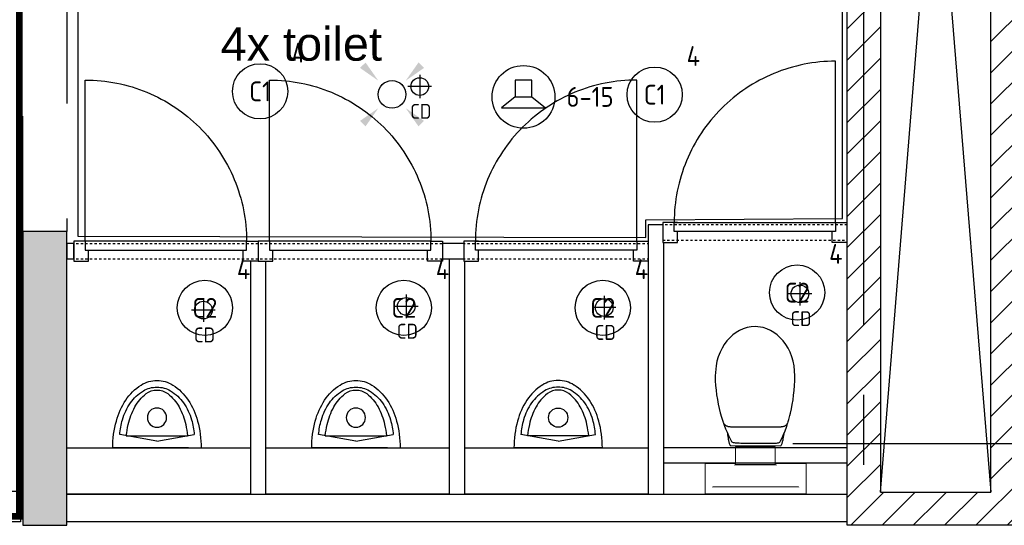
# Model space of a CAD drawing. Header units: millimetres. Extents: x -38031 to 110605, y -30229 to 92226.
# Tile 221 of 256: x 78571 to 83026, y 25479 to 27768. Entities that reach past the tile are written whole.
import ezdxf
from ezdxf.enums import TextEntityAlignment as Align

# ---------------------------------------------------------------- set-up
doc = ezdxf.new("R2010")
doc.units = ezdxf.units.MM
doc.header["$LTSCALE"] = 50
doc.set_wipeout_variables(frame=1)
for name, pattern in [('HIDDEN', [9.525, 6.35, -3.175]), ('HIDDEN2', [4.7625, 3.175, -1.5875]), ('PHANTOM', [63.5, 31.75, -6.35, 6.35, -6.35, 6.35, -6.35]), ('STYLE_01', [0.41664, 0.20828, -0.20836])]:
    doc.linetypes.add(name, pattern=pattern)
for name, color, linetype in [('AB$1A---_ATTRIB035', 8, 'Continuous'), ('AL$1A---_ALGEMEEN', 8, 'Continuous'), ('AL------_MAATV', 200, 'Continuous'), ('AL------_SPARING', 2, 'Continuous'), ('AM$1A---_ARCERING', 8, 'Continuous'), ('AT$1A---_TEKST100', 8, 'Continuous'), ('BOUWKUNDIG', 8, 'Continuous'), ('brandscheiding', 5, 'HIDDEN'), ('EB6421--_ATTRIB', 2, 'Continuous'), ('EL6311--', 3, 'Continuous'), ('EL6421--', 3, 'Continuous'), ('Kastenscheiding', 4, 'PHANTOM'), ('versterkte strook', 7, 'Continuous')]:
    doc.layers.add(name, color=color, linetype=linetype)
doc.styles.add('Arial', font='ARIAL.TTF')
doc.styles.add('BURO-018', font='iso.shx', dxfattribs={"height": 90})
doc.styles.add('NORATT', font='isocp.shx')
doc.styles.get("Standard").update_dxf_attribs({"font": 'iso.shx'})

# ---------------------------------------------------------------- blocks, each defined once
blk = doc.blocks.new('E00411')
at = {"color": 0, "linetype": 'Continuous'}
blk.add_circle((0, 0), 1.25, dxfattribs=at)
for points in [[(-2.892, 2.396), (-2.396, 2.892), (-1.237, 1.237)], [(2.396, 2.892), (2.892, 2.396), (1.237, 1.237)], [(-2.396, -2.892), (-2.892, -2.396), (-1.237, -1.237)], [(2.892, -2.396), (2.396, -2.892), (1.237, -1.237)]]:
    blk.add_solid(points, dxfattribs=at)
at = {"color": 0, "linetype": 'Continuous', "style": 'BURO-018'}
for tag, p in [('E_GKAST', (0, 8)), ('E_GROEP', (0, 5)), ('E_SLET1', (4.5, 2)), ('E_GROEP', (0, 0)), ('E_GKAST', (0, 0))]:
    blk.add_attdef(tag, text='', height=1.8, dxfattribs=at).set_placement(p, align=Align.MIDDLE)
at = {"color": 0, "linetype": 'Continuous', "style": 'BURO-018', "flags": 1}
for tag, p in [('E_SGROEP', (4.5, 5)), ('E_MATCODE', (0, 0)), ('E_SGROEP', (0, 0))]:
    blk.add_attdef(tag, text='', height=1.8, dxfattribs=at).set_placement(p, align=Align.MIDDLE)
blk = doc.blocks.new('1115B3A')
at = {"color": 0, "linetype": 'Continuous'}
blk.add_circle((0, 0), 2.5, dxfattribs=at)
at = {"color": 0, "linetype": 'Continuous', "style": 'BURO-018'}
for tag, p in [('E_GKAST', (0, 8)), ('E_GROEP', (0, 5)), ('E_SGROEP', (4.5, 5)), ('E_ARMCODE', (0, 0)), ('E_SLET', (4.5, -1))]:
    blk.add_attdef(tag, text='', height=1.8, dxfattribs=at).set_placement(p, align=Align.MIDDLE)
blk = doc.blocks.new('Centraaldoos')
at = {"color": 1, "linetype": 'Continuous'}
for p, q in [((0, -2), (0, 2)), ((-2, 0), (2, 0))]:
    blk.add_line(p, q, dxfattribs=at)
at = {"color": 0, "linetype": 'Continuous'}
blk.add_circle((0, 0), 1.5, dxfattribs=at)
at = {"color": 0, "linetype": 'Continuous', "style": 'BURO-018'}
blk.add_attdef('AL_POSNR', text='', height=1.8, dxfattribs=at).set_placement((0, 3), align=Align.CENTER)
at = {"color": 0, "linetype": 'Continuous', "style": 'BURO-018', "flags": 1}
blk.add_attdef('AL_OMS', (0, 0), '', height=1.8, dxfattribs=at)
at = {"layer": 'AL------_MAATV', "style": 'BURO-018'}
blk.add_text('CD', height=2.531, rotation=180, dxfattribs=at).set_placement((1.61, 5.48))
blk = doc.blocks.new('E00497')
at = {"color": 0}
for p, q in [((0, 0.75), (1, 2)), ((1, -2), (1, 2)), ((0, 0.75), (-1.5, 0.75)), ((0, -0.75), (0, 0.75)), ((-1.5, -0.75), (0, -0.75)), ((0, -0.75), (1, -2))]:
    blk.add_line(p, q, dxfattribs=at)
blk.add_line((-1.5, 0.75), (-1.5, -0.75))
blk.add_circle((0, 0), 2.841, dxfattribs=at)
at = {"color": 0, "linetype": 'Continuous', "style": 'BURO-018'}
blk.add_attdef('E_TEXT1', text='', height=1.8, dxfattribs=at).set_placement((0, 4.5), align=Align.MIDDLE)
at = {"color": 0, "linetype": 'Continuous', "style": 'BURO-018', "flags": 1}
blk.add_attdef('E_MATCODE', text='', height=1.8, dxfattribs=at).set_placement((0, 0), align=Align.MIDDLE)
blk = doc.blocks.new('toil. 10 top')
at = {"color": 0, "lineweight": 5}
blk.add_wipeout([(-202.38, 176.35), (202.64, 176.35), (202.64, 77.25), (-202.38, 77.25)], dxfattribs=at).dxf.layer = 'AL$1A---_ALGEMEEN'
at = {"color": 0}
blk.add_wipeout([(-126.41, -63.78), (-125.9, -59.46), (-125.39, -54.88), (-124.88, -50.82), (-124.12, -47.01), (-123.61, -42.94), (-123.1, -39.13), (-122.34, -35.57), (-121.58, -32.02), (-120.82, -28.71), (-120.05, -25.66), (-119.29, -22.87), (-118.27, -19.82), (-117.51, -17.28), (-116.5, -14.99), (-113.95, -10.42), (115.23, -9.66), (116.5, -11.69), (117.77, -13.97), (119.04, -16.52), (120.06, -19.31), (121.08, -22.36), (122.09, -25.41), (122.86, -28.71), (123.87, -32.02), (124.64, -36.08), (125.14, -39.64), (125.91, -43.45), (126.67, -47.52), (127.18, -51.33), (127.94, -55.39), (129.46, -63.27)], dxfattribs=at).dxf.layer = 'AL$1A---_ALGEMEEN'
at = {"layer": 'AL$1A---_ALGEMEEN', "color": 0, "lineweight": 5, "flags": 128}
blk.add_lwpolyline([(-202.38, 176.35), (202.64, 176.35), (202.64, 77.25), (-202.38, 77.25), (-202.38, 176.35)], dxfattribs=at)
at = {"layer": 'AL$1A---_ALGEMEEN', "color": 0, "flags": 128}
blk.add_lwpolyline([(-126.41, -63.78), (-125.9, -59.46), (-125.39, -54.88), (-124.88, -50.82), (-124.12, -47.01), (-123.61, -42.94), (-123.1, -39.13), (-122.34, -35.57), (-121.58, -32.02), (-120.82, -28.71), (-120.05, -25.66), (-119.29, -22.87), (-118.27, -19.82), (-117.51, -17.28), (-116.5, -14.99), (-113.95, -10.42), (115.23, -9.66), (116.5, -11.69), (117.77, -13.97), (119.04, -16.52), (120.06, -19.31), (121.08, -22.36), (122.09, -25.41), (122.86, -28.71), (123.87, -32.02), (124.64, -36.08), (125.14, -39.64), (125.91, -43.45), (126.67, -47.52), (127.18, -51.33), (127.94, -55.39), (129.46, -63.27)], dxfattribs=at)
at = {"color": 0}
blk.add_wipeout([(-182.05, -326), (-181.8, -304.15), (-180.53, -282.55), (-178.5, -260.95), (-175.96, -239.61), (-172.4, -218.77), (-168.59, -198.19), (-164.01, -177.86), (-159.18, -158.29), (-153.59, -139.24), (-147.75, -120.94), (-141.65, -103.15), (-135.3, -86.65), (-128.69, -70.89), (-121.83, -55.65), (-114.97, -41.42), (-107.86, -28.46), (-106.59, -27.19), (-104.3, -25.92), (-101, -24.9), (-96.93, -24.14), (-92.1, -23.38), (-86.51, -22.87), (-80.16, -22.36), (-73.04, -22.11), (-65.68, -21.85), (-57.29, -21.6), (-48.65, -21.6), (-39.5, -21.6), (-29.85, -21.34), (-19.68, -21.34), (1.41, -21.34), (11.81, -21.34), (22.49, -21.34), (32.4, -21.34), (42.31, -21.09), (51.2, -21.09), (60.09, -20.84), (68.22, -20.84), (76.1, -20.84), (82.96, -21.09), (89.32, -21.34), (95.16, -21.6), (99.99, -22.11), (104.05, -22.87), (107.1, -23.63), (110.66, -25.66), (113.96, -32.52), (120.82, -45.99), (127.43, -60.98), (133.78, -76.74), (139.63, -93.25), (145.47, -110.27), (150.81, -128.31), (155.89, -147.11), (158.18, -156.77), (162.5, -176.33), (166.56, -196.41), (169.86, -216.99), (172.66, -238.34), (174.95, -259.93), (176.73, -281.79), (177.74, -303.64), (178.25, -326), (177.23, -348.87), (174.44, -370.981), (170.12, -392.571), (164.02, -412.651), (156.4, -432.471), (147.25, -450.511), (136.83, -467.791), (125.4, -483.801), (112.44, -498.031), (98.72, -510.981), (83.73, -522.161), (67.97, -531.821), (51.45, -539.191), (34.43, -544.781), (-1.9, -549.101), (-20.19, -548.081), (-38.23, -544.781), (-55.51, -539.191), (-72.03, -531.821), (-87.78, -522.161), (-102.52, -510.981), (-116.5, -498.031), (-129.2, -483.801), (-140.89, -467.791), (-151.31, -450.511), (-160.46, -432.471), (-168.08, -412.651), (-174.18, -392.571), (-178.5, -370.981)], dxfattribs=at).dxf.layer = 'AL$1A---_ALGEMEEN'
at = {"layer": 'AL$1A---_ALGEMEEN', "color": 0, "flags": 128}
blk.add_lwpolyline([(-182.05, -326), (-181.8, -304.15), (-180.53, -282.55), (-178.5, -260.95), (-175.96, -239.61), (-172.4, -218.77), (-168.59, -198.19), (-164.01, -177.86), (-159.18, -158.29), (-153.59, -139.24), (-147.75, -120.94), (-141.65, -103.15), (-135.3, -86.65), (-128.69, -70.89), (-121.83, -55.65), (-114.97, -41.42), (-107.86, -28.46), (-106.59, -27.19), (-104.3, -25.92), (-101, -24.9), (-96.93, -24.14), (-92.1, -23.38), (-86.51, -22.87), (-80.16, -22.36), (-73.04, -22.11), (-65.68, -21.85), (-57.29, -21.6), (-48.65, -21.6), (-39.5, -21.6), (-29.85, -21.34), (-19.68, -21.34), (1.41, -21.34), (11.81, -21.34), (22.49, -21.34), (32.4, -21.34), (42.31, -21.09), (51.2, -21.09), (60.09, -20.84), (68.22, -20.84), (76.1, -20.84), (82.96, -21.09), (89.32, -21.34), (95.16, -21.6), (99.99, -22.11), (104.05, -22.87), (107.1, -23.63), (110.66, -25.66), (113.96, -32.52), (120.82, -45.99), (127.43, -60.98), (133.78, -76.74), (139.63, -93.25), (145.47, -110.27), (150.81, -128.31), (155.89, -147.11), (158.18, -156.77), (162.5, -176.33), (166.56, -196.41), (169.86, -216.99), (172.66, -238.34), (174.95, -259.93), (176.73, -281.79), (177.74, -303.64), (178.25, -326), (177.23, -348.87), (174.44, -370.981), (170.12, -392.571), (164.02, -412.651), (156.4, -432.471), (147.25, -450.511), (136.83, -467.791), (125.4, -483.801), (112.44, -498.031), (98.72, -510.981), (83.73, -522.161), (67.97, -531.821), (51.45, -539.191), (34.43, -544.781), (-1.9, -549.101), (-20.19, -548.081), (-38.23, -544.781), (-55.51, -539.191), (-72.03, -531.821), (-87.78, -522.161), (-102.52, -510.981), (-116.5, -498.031), (-129.2, -483.801), (-140.89, -467.791), (-151.31, -450.511), (-160.46, -432.471), (-168.08, -412.651), (-174.18, -392.571), (-178.5, -370.981), (-182.05, -326)], dxfattribs=at)
at = {"color": 0, "lineweight": 5}
blk.add_wipeout([(-89.82, 75.21), (89.57, 75.21), (89.57, -4.57), (-89.82, -4.57)], dxfattribs=at).dxf.layer = 'AL$1A---_ALGEMEEN'
at = {"color": 0}
blk.add_wipeout([(-145.72, -115.35), (-144.45, -112.56), (-142.92, -110.01), (-141.14, -107.73), (-139.11, -105.19), (-137.08, -103.41), (-134.79, -101.88), (-132.25, -100.36), (-129.71, -99.09), (-127.17, -98.33), (-124.37, -97.31), (-121.83, -96.8), (-119.04, -96.29), (-116.24, -96.04), (-113.45, -95.79), (-107.86, -95.54), (110.66, -95.54), (112.95, -95.79), (115.74, -95.79), (118.28, -96.04), (120.82, -96.04), (123.36, -96.55), (125.91, -97.06), (128.19, -97.82), (130.73, -98.83), (133.02, -99.85), (135.31, -101.12), (137.59, -102.9), (139.63, -104.68), (141.66, -107.22), (143.44, -109.51), (147, -115.35)], dxfattribs=at).dxf.layer = 'AL$1A---_ALGEMEEN'
at = {"layer": 'AL$1A---_ALGEMEEN', "color": 0}
blk.add_line((460, 0), (-460, 0), dxfattribs=at)
at = {"layer": 'AL$1A---_ALGEMEEN', "color": 0, "lineweight": 5, "flags": 128}
blk.add_lwpolyline([(-89.82, 75.21), (89.57, 75.21), (89.57, -4.57), (-89.82, -4.57), (-89.82, 75.21)], dxfattribs=at)
at = {"layer": 'AL$1A---_ALGEMEEN', "color": 0, "flags": 128}
blk.add_lwpolyline([(-145.72, -115.35), (-144.45, -112.56), (-142.92, -110.01), (-141.14, -107.73), (-139.11, -105.19), (-137.08, -103.41), (-134.79, -101.88), (-132.25, -100.36), (-129.71, -99.09), (-127.17, -98.33), (-124.37, -97.31), (-121.83, -96.8), (-119.04, -96.29), (-116.24, -96.04), (-113.45, -95.79), (-107.86, -95.54), (110.66, -95.54), (112.95, -95.79), (115.74, -95.79), (118.28, -96.04), (120.82, -96.04), (123.36, -96.55), (125.91, -97.06), (128.19, -97.82), (130.73, -98.83), (133.02, -99.85), (135.31, -101.12), (137.59, -102.9), (139.63, -104.68), (141.66, -107.22), (143.44, -109.51), (147, -115.35)], dxfattribs=at)
at = {"color": 0, "lineweight": 5}
for points in [[(-228.05, 208.36), (-228.05, 71.4), (-89.82, 71.4)], [(89.82, 71.4), (229.32, 71.4), (229.32, 208.87)]]:
    blk.add_wipeout(points, dxfattribs=at).dxf.layer = 'AL$1A---_ALGEMEEN'
at = {"layer": 'AL$1A---_ALGEMEEN', "color": 0, "lineweight": 5}
blk.add_line((-228.05, 208.36), (229.32, 208.36), dxfattribs=at)
at = {"layer": 'AL$1A---_ALGEMEEN', "color": 0}
blk.add_line((460, 70), (-460, 70), dxfattribs=at)
at = {"layer": 'AL$1A---_ALGEMEEN', "color": 0, "lineweight": 5, "flags": 128}
for points in [[(-228.05, 208.36), (-228.05, 71.4), (-89.82, 71.4)], [(89.82, 71.4), (229.32, 71.4), (229.32, 208.87)]]:
    blk.add_lwpolyline(points, dxfattribs=at)
blk = doc.blocks.new('urinoir 05 top')
at = {"color": 0}
blk.add_wipeout([(-200, 0), (-200, -1.9), (-200, -3.8), (-200, -5.8), (-199.9, -7.7), (-199.9, -9.6), (-199.9, -11.5), (-199.8, -13.4), (-199.7, -15.4), (-199.7, -17.3), (-199.6, -19.2), (-199.5, -21.1), (-199.4, -23), (-199.3, -25), (-199.2, -26.9), (-199.1, -28.8), (-199, -30.7), (-198.8, -32.6), (-198.7, -34.5), (-198.6, -36.5), (-198.4, -38.4), (-198.2, -40.3), (-198.1, -42.2), (-197.9, -44.1), (-197.7, -46), (-197.5, -47.9), (-197.3, -49.8), (-197.1, -51.8), (-196.9, -53.7), (-196.7, -55.6), (-196.4, -57.5), (-196.2, -59.4), (-195.9, -61.3), (-195.7, -63.2), (-195.4, -65.1), (-195.1, -67), (-194.9, -68.9), (-194.6, -70.8), (-194.3, -72.7), (-194, -74.6), (-193.6, -76.5), (-193.3, -78.4), (-193, -80.3), (-192.7, -82.2), (-192.3, -84.1), (-192, -85.9), (-191.6, -87.8), (-191.2, -89.7), (-190.9, -91.6), (-190.5, -93.5), (-190.1, -95.4), (-189.7, -97.2), (-189.3, -99.1), (-188.9, -101), (-188.4, -102.9), (-188, -104.7), (-187.6, -106.6), (-187.1, -108.5), (-186.7, -110.3), (-186.2, -112.2), (-185.7, -114.1), (-185.3, -115.9), (-184.8, -117.8), (-184.3, -119.6), (-183.8, -121.5), (-183.4, -123.1), (-182.9, -124.6), (-182.5, -126.2), (-182, -127.7), (-181.6, -129.3), (-181.1, -130.8), (-180.6, -132.4), (-180.1, -133.9), (-179.7, -135.5), (-179.2, -137), (-178.7, -138.6), (-178.1, -140.1), (-177.6, -141.6), (-177.1, -143.2), (-176.6, -144.7), (-176, -146.2), (-175.5, -147.7), (-174.9, -149.3), (-174.3, -150.8), (-173.8, -152.3), (-173.2, -153.8), (-172.6, -155.3), (-172, -156.8), (-171.4, -158.3), (-170.8, -159.8), (-170.2, -161.3), (-169.6, -162.8), (-168.9, -164.3), (-168.3, -165.8), (-167.6, -167.3), (-167, -168.8), (-166.3, -170.3), (-165.7, -171.7), (-165, -173.2), (-164.3, -174.7), (-163.6, -176.1), (-162.9, -177.6), (-162.2, -179.1), (-161.5, -180.5), (-160.8, -182), (-160, -183.4), (-159.3, -184.9), (-158.6, -186.3), (-157.8, -187.7), (-157.1, -189.2), (-156.3, -190.6), (-155.5, -192), (-154.8, -193.5), (-154, -194.9), (-153.2, -196.3), (-152.4, -197.7), (-151.6, -199.1), (-150.8, -200.5), (-150, -201.9), (-149.1, -203.3), (-148.3, -204.7), (-147.5, -206.1), (-146.6, -207.5), (-145.8, -208.8), (-144.9, -210.2), (-144.1, -211.6), (-143.2, -213), (-142.3, -214.3), (-141.4, -215.7), (-141.4, -215.7), (-140.6, -217), (-139.7, -218.2), (-138.8, -219.5), (-138, -220.8), (-137.1, -222), (-136.2, -223.3), (-135.3, -224.6), (-134.4, -225.8), (-133.5, -227), (-132.5, -228.3), (-131.6, -229.5), (-130.7, -230.7), (-129.7, -231.9), (-128.8, -233.1), (-127.8, -234.3), (-126.8, -235.5), (-125.8, -236.7), (-124.9, -237.9), (-123.9, -239.1), (-122.9, -240.2), (-121.8, -241.4), (-120.8, -242.6), (-119.8, -243.7), (-118.8, -244.8), (-117.7, -246), (-116.7, -247.1), (-115.6, -248.2), (-114.5, -249.3), (-113.5, -250.4), (-112.4, -251.5), (-111.3, -252.6), (-110.2, -253.7), (-109.1, -254.8), (-108, -255.9), (-106.9, -256.9), (-105.8, -258), (-104.6, -259), (-103.5, -260.1), (-102.4, -261.1), (-101.2, -262.1), (-100, -263.1), (-98.9, -264.1), (-97.7, -265.1), (-96.5, -266.1), (-95.3, -267.1), (-94.2, -268.1), (-93, -269.1), (-91.8, -270), (-90.5, -271), (-89.3, -271.9), (-88.1, -272.8), (-86.9, -273.8), (-85.6, -274.7), (-84.4, -275.6), (-83.2, -276.5), (-81.9, -277.4), (-80.6, -278.3), (-79.4, -279.2), (-78.1, -280), (-76.8, -280.9), (-75.5, -281.8), (-74.3, -282.6), (-73, -283.4), (-71.7, -284.3), (-71.7, -284.3), (-71.6, -284.3), (-70.6, -284.9), (-69.6, -285.5), (-68.6, -286.1), (-67.6, -286.7), (-66.6, -287.3), (-65.5, -287.9), (-64.5, -288.5), (-63.5, -289), (-62.4, -289.6), (-61.4, -290.1), (-60.3, -290.7), (-59.3, -291.2), (-58.2, -291.7), (-57.2, -292.2), (-56.1, -292.7), (-55, -293.2), (-53.9, -293.7), (-52.8, -294.2), (-51.8, -294.6), (-50.7, -295.1), (-49.6, -295.5), (-48.5, -295.9), (-47.4, -296.4), (-46.3, -296.8), (-45.2, -297.2), (-44, -297.6), (-42.9, -298), (-41.8, -298.3), (-40.7, -298.7), (-39.6, -299), (-38.4, -299.4), (-37.3, -299.7), (-36.2, -300), (-35, -300.4), (-33.9, -300.7), (-32.7, -300.9), (-31.6, -301.2), (-30.4, -301.5), (-29.3, -301.8), (-28.1, -302), (-27, -302.3), (-25.8, -302.5), (-24.7, -302.7), (-23.5, -302.9), (-22.3, -303.1), (-21.2, -303.3), (-20, -303.5), (-18.8, -303.7), (-17.7, -303.8), (-16.5, -304), (-15.3, -304.1), (-14.2, -304.3), (-13, -304.4), (-11.8, -304.5), (-10.6, -304.6), (-9.4, -304.7), (-8.3, -304.7), (-7.1, -304.8), (-5.9, -304.9), (-4.7, -304.9), (-3.6, -305), (-2.4, -305), (-1.2, -305), (0, -305), (0, -305), (0, -305), (1.2, -305), (2.4, -305), (3.6, -305), (4.7, -304.9), (5.9, -304.9), (7.1, -304.8), (8.3, -304.7), (9.4, -304.7), (10.6, -304.6), (11.8, -304.5), (13, -304.4), (14.2, -304.3), (15.3, -304.1), (16.5, -304), (17.7, -303.8), (18.8, -303.7), (20, -303.5), (21.2, -303.3), (22.3, -303.1), (23.5, -302.9), (24.7, -302.7), (25.8, -302.5), (27, -302.3), (28.1, -302), (29.3, -301.8), (30.4, -301.5), (31.6, -301.2), (32.7, -300.9), (33.9, -300.7), (35, -300.4), (36.2, -300), (37.3, -299.7), (38.4, -299.4), (39.6, -299), (40.7, -298.7), (41.8, -298.3), (42.9, -298), (44, -297.6), (45.2, -297.2), (46.3, -296.8), (47.4, -296.4), (48.5, -295.9), (49.6, -295.5), (50.7, -295.1), (51.8, -294.6), (52.8, -294.2), (53.9, -293.7), (55, -293.2), (56.1, -292.7), (57.2, -292.2), (58.2, -291.7), (59.3, -291.2), (60.3, -290.7), (61.4, -290.1), (62.4, -289.6), (63.5, -289), (64.5, -288.5), (65.5, -287.9), (66.6, -287.3), (67.6, -286.7), (68.6, -286.1), (69.6, -285.5), (70.6, -284.9), (71.6, -284.3), (71.7, -284.3), (71.7, -284.3), (73, -283.4), (74.3, -282.6), (75.5, -281.8), (76.8, -280.9), (78.1, -280), (79.4, -279.2), (80.6, -278.3), (81.9, -277.4), (83.2, -276.5), (84.4, -275.6), (85.6, -274.7), (86.9, -273.8), (88.1, -272.8), (89.3, -271.9), (90.5, -271), (91.8, -270), (93, -269.1), (94.2, -268.1), (95.3, -267.1), (96.5, -266.1), (97.7, -265.1), (98.9, -264.1), (100, -263.1), (101.2, -262.1), (102.4, -261.1), (103.5, -260.1), (104.6, -259), (105.8, -258), (106.9, -256.9), (108, -255.9), (109.1, -254.8), (110.2, -253.7), (111.3, -252.6), (112.4, -251.5), (113.5, -250.4), (114.5, -249.3), (115.6, -248.2), (116.7, -247.1), (117.7, -246), (118.8, -244.8), (119.8, -243.7), (120.8, -242.6), (121.8, -241.4), (122.9, -240.2), (123.9, -239.1), (124.9, -237.9), (125.8, -236.7), (126.8, -235.5), (127.8, -234.3), (128.8, -233.1), (129.7, -231.9), (130.7, -230.7), (131.6, -229.5), (132.5, -228.3), (133.5, -227), (134.4, -225.8), (135.3, -224.6), (136.2, -223.3), (137.1, -222), (138, -220.8), (138.8, -219.5), (139.7, -218.2), (140.6, -217), (141.4, -215.7), (141.4, -215.7), (142.3, -214.3), (143.2, -213), (144.1, -211.6), (144.9, -210.2), (145.8, -208.8), (146.6, -207.5), (147.5, -206.1), (148.3, -204.7), (149.1, -203.3), (150, -201.9), (150.8, -200.5), (151.6, -199.1), (152.4, -197.7), (153.2, -196.3), (154, -194.9), (154.8, -193.5), (155.5, -192), (156.3, -190.6), (157.1, -189.2), (157.8, -187.7), (158.6, -186.3), (159.3, -184.9), (160, -183.4), (160.8, -182), (161.5, -180.5), (162.2, -179.1), (162.9, -177.6), (163.6, -176.1), (164.3, -174.7), (165, -173.2), (165.7, -171.7), (166.3, -170.3), (167, -168.8), (167.6, -167.3), (168.3, -165.8), (168.9, -164.3), (169.6, -162.8), (170.2, -161.3), (170.8, -159.8), (171.4, -158.3), (172, -156.8), (172.6, -155.3), (173.2, -153.8), (173.8, -152.3), (174.3, -150.8), (174.9, -149.3), (175.5, -147.7), (176, -146.2), (176.6, -144.7), (177.1, -143.2), (177.6, -141.6), (178.1, -140.1), (178.7, -138.6), (179.2, -137), (179.7, -135.5), (180.1, -133.9), (180.6, -132.4), (181.1, -130.8), (181.6, -129.3), (182, -127.7), (182.5, -126.2), (182.9, -124.6), (183.4, -123.1), (183.8, -121.5), (184.3, -119.6), (184.8, -117.8), (185.3, -115.9), (185.7, -114.1), (186.2, -112.2), (186.7, -110.3), (187.1, -108.5), (187.6, -106.6), (188, -104.7), (188.4, -102.9), (188.9, -101), (189.3, -99.1), (189.7, -97.2), (190.1, -95.4), (190.5, -93.5), (190.9, -91.6), (191.2, -89.7), (191.6, -87.8), (192, -85.9), (192.3, -84.1), (192.7, -82.2), (193, -80.3), (193.3, -78.4), (193.6, -76.5), (194, -74.6), (194.3, -72.7), (194.6, -70.8), (194.9, -68.9), (195.1, -67), (195.4, -65.1), (195.7, -63.2), (195.9, -61.3), (196.2, -59.4), (196.4, -57.5), (196.7, -55.6), (196.9, -53.7), (197.1, -51.8), (197.3, -49.8), (197.5, -47.9), (197.7, -46), (197.9, -44.1), (198.1, -42.2), (198.2, -40.3), (198.4, -38.4), (198.6, -36.5), (198.7, -34.5), (198.8, -32.6), (199, -30.7), (199.1, -28.8), (199.2, -26.9), (199.3, -25), (199.4, -23), (199.5, -21.1), (199.6, -19.2), (199.7, -17.3), (199.7, -15.4), (199.8, -13.4), (199.9, -11.5), (199.9, -9.6), (199.9, -7.7), (200, -5.8), (200, -3.8), (200, -1.9), (200, 0)], dxfattribs=at).dxf.layer = 'AL$1A---_ALGEMEEN'
at = {"layer": 'AL$1A---_ALGEMEEN', "color": 0}
for p, q in [((142.5, 0), (-200, 0)), ((-200, 0), (200, 0)), ((0, -30), (-168.7, -60)), ((0, -30), (168.7, -60)), ((-138.6, -54.6), (138.6, -54.6))]:
    blk.add_line(p, q, dxfattribs=at)
at = {"layer": 'AL$1A---_ALGEMEEN', "color": 0, "flags": 128}
for points in [[(-200, 0, 0.066414), (-183.8, -121.5, 0.078981), (-141.4, -215.7), (-141.4, -215.7, 0.107125), (-71.7, -284.3), (-71.7, -284.3), (-71.6, -284.3, 0.141741), (0, -305), (0, -305), (0, -305, 0.141741), (71.6, -284.3), (71.7, -284.3), (71.7, -284.3, 0.107125), (141.4, -215.7), (141.4, -215.7, 0.078974), (183.8, -121.5, 0.066411), (200, 0)], [(-168.7, -60), (-168.7, -60, 0.048607), (-156.3, -127.2), (-156.3, -127.2, 0.081914), (-120.2, -203.2, 0.106907), (-61.5, -258), (-61.5, -258, 0.135353), (0, -275), (0, -275), (0, -275, 0.135353), (61.5, -258), (61.5, -258, 0.106909), (120.2, -203.2, 0.081926), (156.3, -127.2), (156.3, -127.2, 0.048607), (168.7, -60), (168.7, -60)], [(-138.6, -54.6), (-138.6, -54.7, 0.026724), (-130, -105.5), (-130, -105.5, 0.069012), (-100.2, -185.2, 0.10577), (-48.8, -245.4), (-48.8, -245.4, 0.164787), (0, -261.9), (0, -261.9), (0, -261.9, 0.164787), (48.8, -245.4), (48.8, -245.4, 0.105783), (100.2, -185.2), (100.2, -185.2, 0.068952), (130, -105.5), (130, -105.5, 0.026825), (138.6, -54.6)]]:
    blk.add_lwpolyline(points, format="xyb", dxfattribs=at)
at = {"layer": 'AL$1A---_ALGEMEEN', "color": 0}
blk.add_circle((0, -136.9), 43.5, dxfattribs=at)
blk = doc.blocks.new('Group-80')
at = {"color": 0}
for points in [[(0, -6145), (838, -6145), (838, -6355), (0, -6355)], [(900, -6145), (1738, -6145), (1738, -6355), (900, -6355)], [(1792, -6145), (2630, -6145), (2630, -6355), (1792, -6355)]]:
    blk.add_wipeout(points, dxfattribs=at).dxf.layer = 'AL$1A---_ALGEMEEN'
at = {"layer": 'AL$1A---_ALGEMEEN', "color": 0}
for points in [[(0, -6145), (838, -6145), (838, -6355), (0, -6355)], [(900, -6145), (1738, -6145), (1738, -6355), (900, -6355)], [(1792, -6145), (2630, -6145), (2630, -6355), (1792, -6355)]]:
    blk.add_lwpolyline(points, close=True, dxfattribs=at)
at = {"layer": 'AL$1A---_ALGEMEEN', "color": 0, "xscale": -1, "rotation": 180}
for p in [(407.5, -6145), (1307.5, -6145)]:
    blk.add_blockref('urinoir 05 top', p, dxfattribs=at)
at = {"layer": 'AL$1A---_ALGEMEEN', "color": 0, "rotation": 180}
blk.add_blockref('urinoir 05 top', (2222.5, -6145), dxfattribs=at)
blk = doc.blocks.new('32x_hout-mk 809-p')
at = {"color": 0}
for points in [[(-20.7, -167), (-20.7, -100), (-110.7, -100), (-110.7, -167)], [(-110.7, -867), (-20.7, -867), (-20.7, -934), (-110.7, -934)]]:
    blk.add_wipeout(points, dxfattribs=at).dxf.layer = 'AL$1A---_ALGEMEEN'
at = {"layer": 'AL$1A---_ALGEMEEN', "color": 0}
for points in [[(-20.7, -167), (-20.7, -100), (-110.7, -100), (-110.7, -167)], [(709.1, -864.1), (708.4, -846.2), (707.3, -828.3), (705.8, -810.4), (703.8, -792.6), (701.4, -774.9), (698.5, -757.2), (695.3, -739.6), (691.6, -722.1), (687.4, -704.6), (682.8, -687.3), (677.9, -670.1), (672.4, -653), (666.6, -636.1), (660.4, -619.3), (653.7, -602.6), (646.7, -586.2), (639.2, -569.9), (631.3, -553.8), (623.1, -537.9), (614.5, -522.2), (605.4, -506.7), (596, -491.5), (586.3, -476.4), (576.1, -461.7), (565.6, -447.1), (554.8, -432.9), (543.6, -418.9), (532.1, -405.2), (520.2, -391.8), (508, -378.6), (495.5, -365.8), (482.7, -353.3), (469.5, -341.1), (456.1, -329.2), (442.4, -317.7), (428.4, -306.5), (414.2, -295.7), (399.6, -285.2), (384.9, -275), (369.8, -265.3), (354.6, -255.9), (339.1, -246.8), (323.4, -238.2), (307.5, -229.9), (291.4, -222.1), (275.1, -214.6), (258.7, -207.6), (242, -200.9), (225.2, -194.7), (208.3, -188.8), (191.2, -183.4), (174, -178.4), (156.7, -173.9), (139.2, -169.7), (121.7, -166), (104.1, -162.7), (86.4, -159.9), (68.7, -157.5), (50.8, -155.5), (33, -154), (15.1, -152.9), (-2.8, -152.2), (-20.7, -152), (-20.7, -882), (709.3, -882)], [(-110.7, -867), (-20.7, -867), (-20.7, -934), (-110.7, -934)]]:
    blk.add_lwpolyline(points, close=True, dxfattribs=at)
at = {"color": 0}
blk.add_wipeout([(-60.7, -152), (-20.7, -152), (-20.7, -882), (-60.7, -882)], dxfattribs=at).dxf.layer = 'AL$1A---_ALGEMEEN'
at = {"layer": 'AL$1A---_ALGEMEEN', "color": 0}
blk.add_lwpolyline([(-60.7, -152), (-20.7, -152), (-20.7, -882), (-60.7, -882)], close=True, dxfattribs=at)
blk = doc.blocks.new('32x_hout-mk 809s-p')
at = {"color": 0}
for points in [[(-20.7, -167), (-20.7, -100), (-110.7, -100), (-110.7, -167)], [(-110.7, -867), (-20.7, -867), (-20.7, -934), (-110.7, -934)]]:
    blk.add_wipeout(points, dxfattribs=at).dxf.layer = 'AL$1A---_ALGEMEEN'
at = {"layer": 'AL$1A---_ALGEMEEN', "color": 0}
for points in [[(-20.7, -167), (-20.7, -100), (-110.7, -100), (-110.7, -167)], [(709.1, -864.1), (708.4, -846.2), (707.3, -828.3), (705.8, -810.4), (703.8, -792.6), (701.4, -774.9), (698.5, -757.2), (695.3, -739.6), (691.6, -722.1), (687.4, -704.6), (682.8, -687.3), (677.9, -670.1), (672.4, -653), (666.6, -636.1), (660.4, -619.3), (653.7, -602.6), (646.7, -586.2), (639.2, -569.9), (631.3, -553.8), (623.1, -537.9), (614.5, -522.2), (605.4, -506.7), (596, -491.5), (586.3, -476.4), (576.1, -461.7), (565.6, -447.1), (554.8, -432.9), (543.6, -418.9), (532.1, -405.2), (520.2, -391.8), (508, -378.6), (495.5, -365.8), (482.7, -353.3), (469.5, -341.1), (456.1, -329.2), (442.4, -317.7), (428.4, -306.5), (414.2, -295.7), (399.6, -285.2), (384.9, -275), (369.8, -265.3), (354.6, -255.9), (339.1, -246.8), (323.4, -238.2), (307.5, -229.9), (291.4, -222.1), (275.1, -214.6), (258.7, -207.6), (242, -200.9), (225.2, -194.7), (208.3, -188.8), (191.2, -183.4), (174, -178.4), (156.7, -173.9), (139.2, -169.7), (121.7, -166), (104.1, -162.7), (86.4, -159.9), (68.7, -157.5), (50.8, -155.5), (33, -154), (15.1, -152.9), (-2.8, -152.2), (-20.7, -152), (-20.7, -882), (709.3, -882)], [(-110.7, -867), (-20.7, -867), (-20.7, -934), (-110.7, -934)]]:
    blk.add_lwpolyline(points, close=True, dxfattribs=at)
at = {"color": 0}
blk.add_wipeout([(-60.7, -152), (-20.7, -152), (-20.7, -882), (-60.7, -882)], dxfattribs=at).dxf.layer = 'AL$1A---_ALGEMEEN'
at = {"layer": 'AL$1A---_ALGEMEEN', "color": 0}
blk.add_lwpolyline([(-60.7, -152), (-20.7, -152), (-20.7, -882), (-60.7, -882)], close=True, dxfattribs=at)
blk = doc.blocks.new('toiletgroep 10x')
at = {"layer": 'AL$1A---_ALGEMEEN', "color": 0, "xscale": -1, "rotation": 180}
blk.add_blockref('toil. 10 top', (3115.1, -6145), dxfattribs=at)
at = {"layer": 'AL$1A---_ALGEMEEN', "color": 0}
blk.add_blockref('Group-80', (0, 0), dxfattribs=at)
at = {"color": 0}
for points in [[(2700, -6355), (2700, -5866), (2700, -5202.8), (2700, -5135), (2630, -5135), (2630, -5280.2), (2630, -5348), (2630, -5648.2), (2630, -6355)], [(830, -6355), (900, -6355), (900, -5461.6), (900, -5366.5), (900, -5300), (830, -5300), (830, -5366.5), (830, -5566.1)], [(1730, -6355), (1800, -6355), (1800, -5497.1), (1800, -5352.5), (1800, -5285), (1730, -5285), (1730, -5352.5), (1730, -5603.1)]]:
    blk.add_wipeout(points, dxfattribs=at).dxf.layer = 'AL$1A---_ALGEMEEN'
at = {"layer": 'AL$1A---_ALGEMEEN', "color": 0}
for points in [[(2700, -6355), (2700, -5866), (2700, -5202.8), (2700, -5135), (2630, -5135), (2630, -5280.2), (2630, -5348), (2630, -5648.2), (2630, -6355)], [(830, -6355), (900, -6355), (900, -5461.6), (900, -5366.5), (900, -5300), (830, -5300), (830, -5366.5), (830, -5566.1)], [(1730, -6355), (1800, -6355), (1800, -5497.1), (1800, -5352.5), (1800, -5285), (1730, -5285), (1730, -5352.5), (1730, -5603.1)]]:
    blk.add_lwpolyline(points, close=True, dxfattribs=at)
at = {"layer": 'AL$1A---_ALGEMEEN', "color": 0, "rotation": 90}
for p in [(2595.5, -5104.3), (1695.8, -5189.3)]:
    blk.add_blockref('32x_hout-mk 809-p', p, dxfattribs=at)
at = {"layer": 'AL$1A---_ALGEMEEN', "color": 0, "xscale": -1, "rotation": 270}
blk.add_blockref('32x_hout-mk 809s-p', (1799, -5189.3), dxfattribs=at)
at = {"color": 0}
blk.add_wipeout([(0, -6355), (3530, -6355), (3530, -6480), (0, -6480)], dxfattribs=at).dxf.layer = 'AL$1A---_ALGEMEEN'
at = {"layer": 'AL$1A---_ALGEMEEN', "color": 0, "linetype": 'STYLE_01'}
blk.add_lwpolyline([(3529.5, -5135), (2695.5, -5135), (2695.5, -5205), (3529.5, -5205)], close=True, dxfattribs=at)
at = {"layer": 'AL$1A---_ALGEMEEN', "color": 0}
blk.add_lwpolyline([(0, -6355), (3530, -6355), (3530, -6480), (0, -6480)], close=True, dxfattribs=at)
at = {"layer": 'AL$1A---_ALGEMEEN', "color": 0, "xscale": -1, "rotation": 270}
blk.add_blockref('32x_hout-mk 809s-p', (965, -5189.3), dxfattribs=at)
at = {"layer": 'AL$1A---_ALGEMEEN', "color": 0, "linetype": 'STYLE_01'}
for p, q in [((0, -5219.9), (2629.8, -5220)), ((0, -5289.9), (2629.8, -5290))]:
    blk.add_line(p, q, dxfattribs=at)
at = {"color": 0}
for points in [[(31, -5220), (0, -5220), (0, -5290), (31, -5290)], [(1798, -5220), (1699, -5220), (1699, -5290), (1798, -5290)]]:
    blk.add_wipeout(points, dxfattribs=at).dxf.layer = 'AL$1A---_ALGEMEEN'
at = {"layer": 'AL$1A---_ALGEMEEN', "color": 0}
for points in [[(31, -5220), (0, -5220), (0, -5290), (31, -5290)], [(1798, -5220), (1699, -5220), (1699, -5290), (1798, -5290)]]:
    blk.add_lwpolyline(points, close=True, dxfattribs=at)
blk = doc.blocks.new('Group-85')
at = {"color": 0}
blk.add_wipeout([(26754, 3400), (26754, -3095), (26604, -3095), (26354.5, -3095), (26354.5, -2945), (26604, -2945), (26604, 3250), (26354.5, 3250), (26354.5, 3400), (26604, 3400)], dxfattribs=at).dxf.layer = 'AL$1A---_ALGEMEEN'
blk.add_wipeout([(26354.5, 3400), (26354.5, 3250), (26104, 3250), (26104, -2945), (26354.5, -2945), (26354.5, -3095), (26104, -3095), (25954, -3095), (25954, 3400), (26104, 3400)], dxfattribs=at).dxf.layer = 'AL$1A---_ALGEMEEN'
at = {"layer": 'AM$1A---_ARCERING', "linetype": 'Continuous', "lineweight": 5}
h = blk.add_hatch(dxfattribs=at)
h.set_pattern_fill('KALKZANDSTEEN', color=256, style=0, pattern_type=2)
h.set_pattern_definition([(45, (0, 0), (70.71068, -70.71068), [])])
h.paths.add_polyline_path([(26104, -3095), (25954, -3095), (25954, 3400), (26104, 3400), (26604, 3400), (26754, 3400), (26754, -3095), (26604, -3095)])
h.paths.add_polyline_path([(26104, 3250), (26104, -2945), (26604, -2945), (26604, 3250)], flags=16)
at = {"layer": 'AL$1A---_ALGEMEEN', "color": 0}
for p, q in [((26104, 3192.5), (26604, -2945)), ((26104, -2945), (26604, 3192.5))]:
    blk.add_line(p, q, dxfattribs=at)
at = {"layer": 'AL$1A---_ALGEMEEN', "color": 0, "flags": 128}
for points in [[(26104, -3095), (25954, -3095), (25954, 3400), (26104, 3400), (26604, 3400), (26754, 3400), (26754, -3095), (26604, -3095)], [(26104, 3250), (26104, -2945), (26604, -2945), (26604, 3250)]]:
    blk.add_lwpolyline(points, close=True, dxfattribs=at)
blk = doc.blocks.new('tekst 12 pts')
at = {"layer": 'AL$1A---_ALGEMEEN', "color": 0, "style": 'Arial'}
blk.add_attdef('naam_ruimte', text='', height=151.5, dxfattribs=at).set_placement((0, -41.1), align=Align.TOP_CENTER)
at = {"layer": 'AL$1A---_ALGEMEEN', "color": 0, "flags": 1}
for tag, p in [('oppervlakte', (-264.6, -1003)), ('stramiennummer', (-264.6, -1275.7))]:
    blk.add_attdef(tag, p, '', height=151.5, dxfattribs=at)
blk = doc.blocks.new('Group-73')
at = {"layer": 'AL$1A---_ALGEMEEN', "color": 0}
for p, q in [((-97.5, 382.003125), (127.5, 157.003125)), ((-97.5, 157.003125), (127.5, 382.003125))]:
    blk.add_line(p, q, dxfattribs=at)
at = {"layer": 'AL$1A---_ALGEMEEN', "color": 0, "flags": 1}
blk.add_attdef('B60_30', (-97.5, 157.003125), '', height=0.2, dxfattribs=at)
blk = doc.blocks.new('Group-74')
at = {"layer": 'AL$1A---_ALGEMEEN', "color": 0}
for p, q in [((-97.5, -757.809375), (127.5, -982.809375)), ((-97.5, -982.809375), (127.5, -757.809375))]:
    blk.add_line(p, q, dxfattribs=at)
at = {"layer": 'AL$1A---_ALGEMEEN', "color": 0, "flags": 1}
blk.add_attdef('B60_30', (-97.5, -982.809375), '', height=0.2, dxfattribs=at)
blk = doc.blocks.new('wbdbo 30 zelfsl')
at = {"layer": 'AL$1A---_ALGEMEEN', "color": 0}
blk.add_line((15, -870.3), (15, 269.5), dxfattribs=at)
blk.add_lwpolyline([(-75, 45.3), (105, -106.5), (-75, -256.1), (105, -405.7), (-75, -555.2), (105, -704.7)], dxfattribs=at)
for name in ['Group-73', 'Group-74']:
    blk.add_blockref(name, (0, 0), dxfattribs=at)
at = {"layer": 'AT$1A---_TEKST100', "style": 'Arial'}
for s, p in [('R ', (15, -955.7)), ('30', (15, -1199.2))]:
    blk.add_text(s, height=151.52, dxfattribs=at).set_placement(p, align=Align.BOTTOM_CENTER)
blk = doc.blocks.new('32x_hout-mk 820-p')
at = {"layer": 'AL$1A---_ALGEMEEN', "color": 0, "linetype": 'STYLE_01'}
blk.add_lwpolyline([(1292.5, 139), (3012.5, 139), (3012.5, 0), (1292.5, 0)], close=True, dxfattribs=at)
at = {"layer": 'AT$1A---_TEKST100', "insert": (1750.2, 330.4), "char_height": 606.098, "attachment_point": 2, "rotation": 90, "line_spacing_factor": 0.967741, "style": 'Arial'}
blk.add_mtext('{\\C256;\\l*}', dxfattribs=at)
at = {"color": 0}
for points in [[(12.5, 139), (1202.5, 139), (1202.5, 0), (12.5, 0)], [(3042.5, 139), (4297.5, 139), (4297.5, 0), (3042.5, 0)]]:
    blk.add_wipeout(points, dxfattribs=at).dxf.layer = 'AL$1A---_ALGEMEEN'
at = {"layer": 'AL$1A---_ALGEMEEN', "color": 0}
for points in [[(12.5, 139), (1202.5, 139), (1202.5, 0), (12.5, 0)], [(3042.5, 139), (4297.5, 139), (4297.5, 0), (3042.5, 0)]]:
    blk.add_lwpolyline(points, close=True, dxfattribs=at)
at = {"color": 0}
for points in [[(12.5, 139), (102.5, 139), (102.5, 0), (12.5, 0)], [(1202.5, 139), (1292.5, 139), (1292.5, 0), (1202.5, 0)], [(3012.5, 139), (3102.5, 139), (3102.5, 0), (3012.5, 0)], [(4207.5, 139), (4297.5, 139), (4297.5, 0), (4207.5, 0)]]:
    blk.add_wipeout(points, dxfattribs=at).dxf.layer = 'AL$1A---_ALGEMEEN'
at = {"layer": 'AL$1A---_ALGEMEEN', "color": 0}
for points in [[(12.5, 139), (102.5, 139), (102.5, 0), (12.5, 0)], [(1202.5, 139), (1292.5, 139), (1292.5, 0), (1202.5, 0)], [(3012.5, 139), (3102.5, 139), (3102.5, 0), (3012.5, 0)], [(4207.5, 139), (4297.5, 139), (4297.5, 0), (4207.5, 0)]]:
    blk.add_lwpolyline(points, close=True, dxfattribs=at)
at = {"color": 0}
blk.add_wipeout([(1267.5, 139), (2147.5, 139), (2147.5, 99), (1267.5, 99)], dxfattribs=at).dxf.layer = 'AL$1A---_ALGEMEEN'
at = {"layer": 'AL$1A---_ALGEMEEN', "color": 0}
blk.add_line((1270, 139), (1270, 1018.8), dxfattribs=at)
blk.add_lwpolyline([(1267.5, 139), (2147.5, 139), (2147.5, 99), (1267.5, 99)], close=True, dxfattribs=at)
at = {"color": 0}
blk.add_wipeout([(2157.5, 139), (3037.5, 139), (3037.5, 99), (2157.5, 99)], dxfattribs=at).dxf.layer = 'AL$1A---_ALGEMEEN'
at = {"layer": 'AL$1A---_ALGEMEEN', "color": 0}
blk.add_line((3035, 139), (3035, 1020), dxfattribs=at)
blk.add_lwpolyline([(2157.5, 139), (3037.5, 139), (3037.5, 99), (2157.5, 99)], close=True, dxfattribs=at)
for centre, radius, start, end in [((1270, 139), 882.5, 0, 90), ((3035, 139), 877.5, 90, 180)]:
    blk.add_arc(centre, radius, start, end, dxfattribs=at)
at = {"layer": 'AL$1A---_ALGEMEEN', "color": 0, "rotation": 180}
blk.add_blockref('wbdbo 30 zelfsl', (2170, 69.4), dxfattribs=at)
blk = doc.blocks.new('200254 W 211 30-06-2008')
at = {"layer": 'AL$1A---_ALGEMEEN', "xscale": 0.02, "yscale": 0.02, "zscale": 0.02}
for name, p in [('toiletgroep 10x', (20610.449, 3655.445)), ('32x_hout-mk 820-p', (20520.299, 3525.845))]:
    blk.add_blockref(name, p, dxfattribs=at)
at = {"layer": 'AM$1A---_ARCERING', "linetype": 'Continuous', "lineweight": 0}
blk.add_hatch(color=256, dxfattribs=at).paths.add_polyline_path([(20606.449, 3525.545), (20610.449, 3525.545), (20610.449, 3552.145), (20606.449, 3552.145)])
at = {"layer": 'AL$1A---_ALGEMEEN', "linetype": 'STYLE_01'}
blk.add_lwpolyline([(20606.449, 3574.145), (20610.449, 3574.145), (20610.449, 3552.145), (20606.449, 3552.145)], close=True, dxfattribs=at)
at = {"layer": 'AL$1A---_ALGEMEEN'}
blk.add_lwpolyline([(20606.449, 3525.545), (20610.449, 3525.545), (20610.449, 3552.145), (20606.449, 3552.145)], close=True, dxfattribs=at)
at = {"layer": 'AL$1A---_ALGEMEEN', "xscale": 0.02, "yscale": 0.02, "zscale": 0.02}
blk.add_blockref('Group-85', (20161.969, 3587.445), dxfattribs=at)
at = {"layer": 'AL$1A---_ALGEMEEN'}
ref = blk.add_blockref('tekst 12 pts', (20631.659, 3571.446), dxfattribs=dict(at, xscale=-0.02, yscale=0.02, zscale=0.02))
ref.add_attrib('naam_ruimte', '4x toilet', dxfattribs={"layer": 'AB$1A---_ATTRIB035', "height": 3.0305, "style": 'Arial'}).set_placement((20631.659, 3570.624), align=Align.TOP_CENTER)
blk.add_lwpolyline([(20611.449, 3586.545), (20611.449, 3551.696), (20662.83, 3551.59), (20662.83, 3553.199), (20680.63, 3553.296), (20680.63, 3575.456), (20644.45, 3575.216), (20644.455, 3586.545)], close=True, dxfattribs=at)

msp = doc.modelspace()

# ---------------------------------------------------------------- block references
at = {"layer": 'BOUWKUNDIG', "xscale": 50, "yscale": 50, "zscale": 50}
msp.add_blockref('200254 W 211 30-06-2008', (-951737.5, -150797.3), dxfattribs=at)

# ---------------------------------------------------------------- next in the draw order: linework, layer by layer
at = {"layer": 'brandscheiding', "const_width": 30}
msp.add_lwpolyline([(74060, 46590), (78570, 46590), (78570, 25520), (74060, 25520), (74060, 46610)], dxfattribs=at)
at = {"layer": 'EL6311--'}
msp.add_line((78575, 25634), (78585, 25634), dxfattribs=at)
at = {"layer": 'Kastenscheiding'}
msp.add_line((82390.3, 23212.6), (82390.3, 31922.8), dxfattribs=at)
at = {"layer": 'versterkte strook'}
msp.add_line((82069.1, 25850), (100596.1, 25850), dxfattribs=at)

# ---------------------------------------------------------------- next in the draw order: block references
at = {"layer": 'AL------_SPARING', "xscale": 26.66666666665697, "yscale": 26.66666666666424, "zscale": 26.66666666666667, "rotation": 180}
for p in [(80381.2, 27465.4), (82101.1, 26527.1), (79402.5, 26453.5), (80320.3, 26470.3), (81215.7, 26464.7)]:
    msp.add_blockref('Centraaldoos', p, dxfattribs=at)
at = {"layer": 'EL6311--'}
ref = msp.add_blockref('1115B3A', (79659, 27443.5), dxfattribs=dict(at, xscale=50, yscale=50, zscale=50))
ref.add_attrib('E_ARMCODE', 'C1', dxfattribs={"layer": '0', "color": 1, "linetype": 'Continuous', "height": 90, "style": 'BURO-018'}).set_placement((79659, 27443.5), align=Align.MIDDLE)
ref.add_attrib('E_GROEP', '4', dxfattribs={"layer": '0', "color": 1, "linetype": 'Continuous', "height": 90, "style": 'BURO-018'}).set_placement((79834, 27618.5), align=Align.MIDDLE)
ref = msp.add_blockref('1115B3A', (81443.9, 27428.6), dxfattribs=dict(at, xscale=50, yscale=50, zscale=50))
ref.add_attrib('E_ARMCODE', 'C1', dxfattribs={"layer": '0', "color": 1, "linetype": 'Continuous', "height": 90, "style": 'BURO-018'}).set_placement((81443.9, 27428.6), align=Align.MIDDLE)
ref.add_attrib('E_GROEP', '4', dxfattribs={"layer": '0', "color": 1, "linetype": 'Continuous', "height": 90, "style": 'BURO-018'}).set_placement((81618.9, 27603.6), align=Align.MIDDLE)
at = {"layer": 'EL6311--', "xscale": 50, "yscale": 50, "zscale": 50}
msp.add_blockref('E00411', (80255.8, 27429.7), dxfattribs=at)
at = {"layer": 'EL6311--'}
ref = msp.add_blockref('1115B3A', (82088.5, 26532.8), dxfattribs=dict(at, xscale=50, yscale=50, zscale=50))
ref.add_attrib('E_ARMCODE', 'C2', dxfattribs={"layer": '0', "color": 1, "linetype": 'Continuous', "height": 90, "style": 'BURO-018'}).set_placement((82088.5, 26532.8), align=Align.MIDDLE)
ref.add_attrib('E_GROEP', '4', dxfattribs={"layer": '0', "color": 1, "linetype": 'Continuous', "height": 90, "style": 'BURO-018'}).set_placement((82263.5, 26707.8), align=Align.MIDDLE)
ref = msp.add_blockref('1115B3A', (79409.2, 26463.8), dxfattribs=dict(at, xscale=50, yscale=50, zscale=50))
ref.add_attrib('E_ARMCODE', 'C2', dxfattribs={"layer": '0', "color": 1, "linetype": 'Continuous', "height": 90, "style": 'BURO-018'}).set_placement((79409.2, 26463.8), align=Align.MIDDLE)
ref.add_attrib('E_GROEP', '4', dxfattribs={"layer": '0', "color": 1, "linetype": 'Continuous', "height": 90, "style": 'BURO-018'}).set_placement((79584.2, 26638.8), align=Align.MIDDLE)
ref = msp.add_blockref('1115B3A', (80309.2, 26463.8), dxfattribs=dict(at, xscale=50, yscale=50, zscale=50))
ref.add_attrib('E_ARMCODE', 'C2', dxfattribs={"layer": '0', "color": 1, "linetype": 'Continuous', "height": 90, "style": 'BURO-018'}).set_placement((80309.2, 26463.8), align=Align.MIDDLE)
ref.add_attrib('E_GROEP', '4', dxfattribs={"layer": '0', "color": 1, "linetype": 'Continuous', "height": 90, "style": 'BURO-018'}).set_placement((80484.2, 26638.8), align=Align.MIDDLE)
ref = msp.add_blockref('1115B3A', (81209.2, 26463.8), dxfattribs=dict(at, xscale=50, yscale=50, zscale=50))
ref.add_attrib('E_ARMCODE', 'C2', dxfattribs={"layer": '0', "color": 1, "linetype": 'Continuous', "height": 90, "style": 'BURO-018'}).set_placement((81209.2, 26463.8), align=Align.MIDDLE)
ref.add_attrib('E_GROEP', '4', dxfattribs={"layer": '0', "color": 1, "linetype": 'Continuous', "height": 90, "style": 'BURO-018'}).set_placement((81384.2, 26638.8), align=Align.MIDDLE)
at = {"layer": 'EL6421--', "linetype": 'HIDDEN2'}
ref = msp.add_blockref('E00497', (80850.7, 27418.5), dxfattribs=dict(at, xscale=50, yscale=50, zscale=50, rotation=270))
ref.add_attrib('E_TEXT1', '6-15', dxfattribs={"layer": 'EB6421--_ATTRIB', "color": 1, "linetype": 'Continuous', "height": 90, "style": 'NORATT'}).set_placement((81151.7, 27418.5), align=Align.MIDDLE)

doc.saveas('drawing.dxf')
